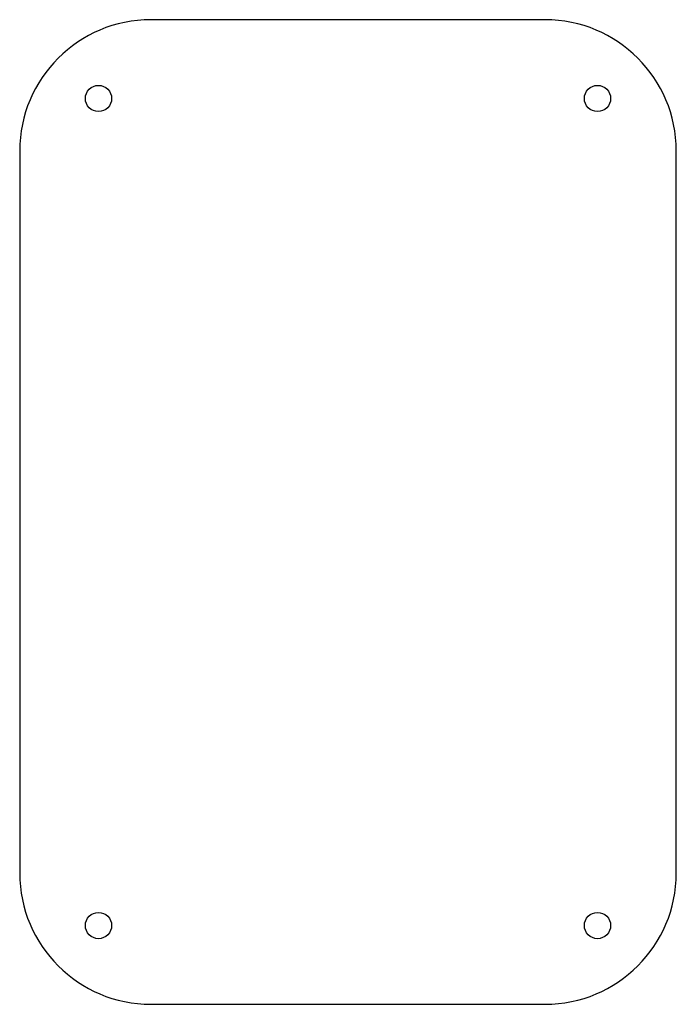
# Model space of a CAD drawing. Header units: millimetres. Extents: x -50 to 50, y -75 to 75.
import ezdxf

# ---------------------------------------------------------------- set-up
doc = ezdxf.new("R2010")
doc.units = ezdxf.units.MM

msp = doc.modelspace()

# ---------------------------------------------------------------- linework, layer by layer
at = {"color": 7, "linetype": 'Continuous', "lineweight": 25}
for p, q in [((30, 75), (-30, 75)), ((-50, 55), (-50, -55)), ((50, -55), (50, 55)), ((-30, -75), (30, -75))]:
    msp.add_line(p, q, dxfattribs=at)
for centre in [(-38, 63), (38, 63), (-38, -63), (38, -63)]:
    msp.add_circle(centre, 2, dxfattribs=at)
for centre, start, end in [((30, 55), 0, 90), ((-30, 55), 90, 180), ((-30, -55), 180, 270), ((30, -55), 270, 0)]:
    msp.add_arc(centre, 20, start, end, dxfattribs=at)

doc.saveas('drawing.dxf')
